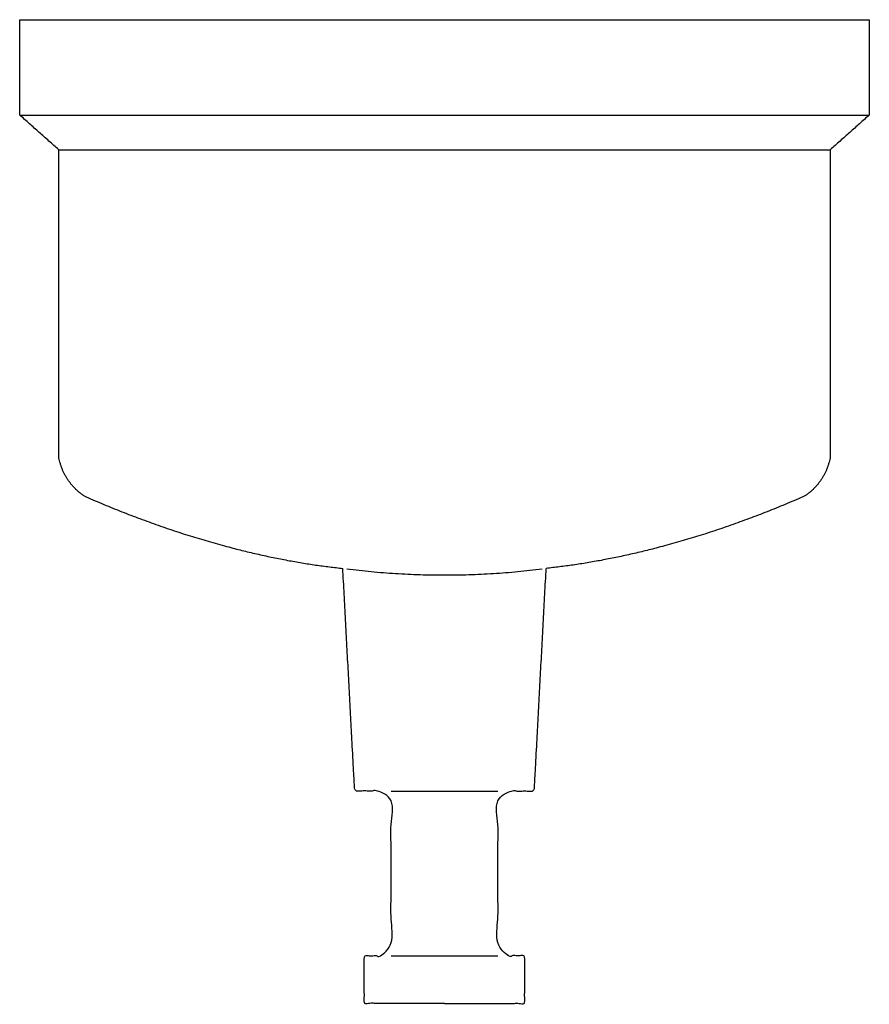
# Model space of a CAD drawing. Header units: inches. Extents: x -1.93 to 1.93, y -4.47 to 0.
import ezdxf

# ---------------------------------------------------------------- set-up
doc = ezdxf.new("R2010")
doc.units = ezdxf.units.IN
doc.layers.get('0').update_dxf_attribs({"true_color": 0xc2ced6})

msp = doc.modelspace()

# ---------------------------------------------------------------- linework, layer by layer
for points in [[(-1.9291, -0.4331), (-1.9291, 0)], [(-1.9291, 0), (0, 0)], [(0, 0), (1.9291, 0)], [(1.9291, 0), (1.9291, -0.4331)], [(-1.752, -0.5906), (-1.9291, -0.4331)], [(-1.9291, -0.4331), (1.9291, -0.4331)], [(1.9291, -0.4331), (1.752, -0.5906)], [(-1.752, -0.5906), (1.752, -0.5906)], [(-1.752, -1.9842), (-1.752, -0.5906)], [(1.752, -0.5906), (1.752, -1.9842)], [(-0.2421, -3.5039), (0.2421, -3.5039)], [(-0.2421, -4.252), (0.2421, -4.252)]]:
    msp.add_open_spline(points, degree=1)
for points, weights in [([(-1.637, -2.1632), (-1.7333, -2.0987), (-1.752, -1.9842)], [1, 0.917290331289, 1]), ([(1.752, -1.9842), (1.7333, -2.0987), (1.637, -2.1632)], [1, 0.917290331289, 1]), ([(-1.637, -2.1632), (-1.0201, -2.4357), (-0.4618, -2.4925)], [1, 0.946380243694, 1]), ([(-1.637, -2.1632), (-1.0201, -2.4357), (-0.4618, -2.4925)], [1, 0.946380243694, 1]), ([(1.637, -2.1632), (1.0201, -2.4357), (0.4618, -2.4925)], [1, 0.946380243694, 1]), ([(-0.4429, -2.4947), (0, -2.5505), (0.4429, -2.4947)], [1, 0.992142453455, 1])]:
    msp.add_rational_spline(points, weights, degree=2)
for points in [[(0, -4.4685), (-0.3642, -4.4685), (-0.3642, -4.252), (-0.2421, -4.252), (-0.2421, -3.5039), (-0.4077, -3.5039), (-0.4618, -2.4925)], [(0, -4.4685), (0.3642, -4.4685), (0.3642, -4.252), (0.2421, -4.252), (0.2421, -3.5039), (0.4077, -3.5039), (0.4618, -2.4925)]]:
    msp.add_open_spline(points, degree=1, knots=[0, 0, 13.081475, 18.581475, 21.681475, 40.681475, 44.887884, 76.575948, 76.575948])

doc.saveas('drawing.dxf')
